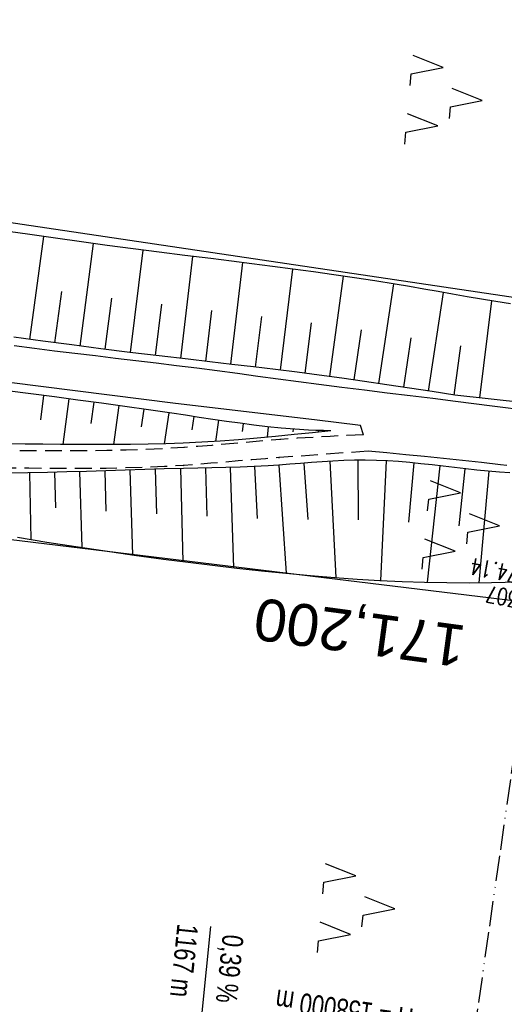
# Model space of a CAD drawing. Extents: x 509531 to 509917, y 454649 to 455599.
# Tile 9 of 26: x 509621 to 509679, y 454944 to 455062. Entities that reach past the tile are written whole.
import ezdxf
from ezdxf.enums import TextEntityAlignment as Align

# ---------------------------------------------------------------- set-up
doc = ezdxf.new("R2010")
doc.units = 0
doc.header["$LTSCALE"] = 10
doc.header["$MEASUREMENT"] = 0
for name, pattern in [('ACAD_ISO13W100', [36, 12, -3, 12, -3, 0, -3, 0, -3]), ('LT00', [0]), ('LT11', [0.3, 0.2, -0.1]), ('LT17', [0.15, 0.1, -0.05])]:
    doc.linetypes.add(name, pattern=pattern)
doc.layers.get('0').update_dxf_attribs({"linetype": 'LT00'})
for name, color, linetype in [('--EK_FBR', 1, 'LT00'), ('--EK_Schacht-Text', 5, 'LT00'), ('--EK_ST-93-1', 30, 'LT17'), ('-GRA-20W', 250, 'LT00'), ('DFK_KATASTER', 250, 'LT00'), ('DFK_NUTZUNG', 250, 'LT00'), ('GASLTG', 250, 'ACAD_ISO13W100'), ('V116_AFBR_BAB', 250, 'LT00'), ('V116_BOESCH', 250, 'LT00'), ('V116_BOSCHUNG', 250, 'LT00'), ('V116_FELDWEG', 250, 'LT11')]:
    doc.layers.add(name, color=color, linetype=linetype)
doc.styles.add('Beschrift', font='ARIAL.TTF')
doc.styles.add('schachtbeschriftung', font='romans.shx', dxfattribs={"width": 0.75, "height": 2})

# ---------------------------------------------------------------- blocks, each defined once
blk = doc.blocks.new('SYMB7221')
at = {"color": 0, "linetype": 'ByBlock'}
for p, q in [((0, 0.435), (-0.11, 0.065)), ((0.11, 0.065), (0, 0.435)), ((0.25, 0.065), (0.11, 0.065)), ((-0.35, -0.065), (-0.46, -0.435)), ((0.35, -0.065), (0.24, -0.435))]:
    blk.add_line(p, q, dxfattribs=at)
for points in [[(-0.1, -0.435), (-0.24, -0.435), (-0.35, -0.065)], [(0.6, -0.435), (0.46, -0.435), (0.35, -0.065)]]:
    blk.add_lwpolyline(points, dxfattribs=at)
blk = doc.blocks.new('SYMB0011')
at = {"color": 0, "linetype": 'ByBlock'}
for p, q in [((0.5, 0), (-0.5, 0)), ((0, 0.5), (0, -0.5))]:
    blk.add_line(p, q, dxfattribs=at)

msp = doc.modelspace()

# ---------------------------------------------------------------- linework, layer by layer
at = {"layer": '--EK_FBR'}
for points in [[(509662.28, 455012.29), (509661.93, 455013.4), (509656.46, 455014.06), (509639.88, 455016), (509620.06, 455018.51), (509610.56, 455019.74), (509601.05, 455020.97), (509589.69, 455022.45), (509578.32, 455023.92)], [(509620.66, 455022.91), (509623.07, 455022.6), (509625.49, 455022.3), (509627.91, 455022.01), (509630.34, 455021.72), (509632.76, 455021.43), (509635.18, 455021.15), (509637.6, 455020.86), (509640.02, 455020.56), (509642.45, 455020.25), (509644.87, 455019.94), (509647.29, 455019.62), (509649.71, 455019.29), (509652.14, 455018.97), (509654.56, 455018.65), (509656.98, 455018.33), (509659.7, 455017.98), (509662.41, 455017.64), (509665.13, 455017.3), (509667.84, 455016.97), (509670.55, 455016.63), (509673.27, 455016.29), (509677.64, 455015.74), (509682.02, 455015.17)], [(509679.35, 455008.61), (509678.62, 455008.7), (509676.35, 455008.97), (509674.08, 455009.23), (509671.82, 455009.47), (509669.57, 455009.69), (509667.33, 455009.91), (509665.08, 455010.13), (509662.84, 455010.33)]]:
    msp.add_lwpolyline(points, dxfattribs=at)
at = {"layer": '-GRA-20W'}
msp.add_line((509643.05, 454943.39), (509644.1, 454953.63), dxfattribs=at)
at = {"layer": 'DFK_KATASTER'}
for p, q in [((509693.06, 455026.75), (509571.32, 455044.84)), ((509686.61, 454991.71), (509567.09, 455006.21))]:
    msp.add_line(p, q, dxfattribs=at)
at = {"layer": 'GASLTG', "ltscale": 0.025, "flags": 128}
msp.add_lwpolyline([(509732.41, 455588.47), (509731.56, 455550.22), (509730.86, 455531.77), (509729.98, 455496.07), (509729.82, 455473.79), (509723.14, 455402.32), (509719.99, 455370.23), (509719.32, 455359.34), (509718.22, 455346.92), (509717.58, 455329.18), (509717.03, 455313.89), (509716.01, 455279.64), (509715.62, 455261.05), (509714.41, 455253.67), (509713.55, 455245.77), (509712.75, 455238.46), (509710.11, 455214.89), (509700.77, 455126.62), (509692.79, 455066.17), (509691.9, 455059.06), (509688.48, 455033.75), (509683.04, 454993.78), (509674.83, 454936.52), (509667.27, 454889.45), (509660.75, 454850.41), (509657.9, 454839.06), (509646.1, 454798.18), (509643.65, 454788.35), (509640.96, 454775.41), (509638.39, 454763.73), (509630.01, 454722.15), (509625.52, 454700.41), (509623.56, 454684.93), (509621.45, 454670.09)], dxfattribs=at)
at = {"layer": 'V116_AFBR_BAB'}
for points in [[(509662.28, 455012.29), (509661.93, 455013.4), (509656.46, 455014.06), (509639.88, 455016), (509620.06, 455018.51), (509610.56, 455019.74), (509601.05, 455020.97), (509589.69, 455022.45), (509578.32, 455023.92)], [(509620.66, 455022.91), (509623.07, 455022.6), (509625.49, 455022.3), (509627.91, 455022.01), (509630.34, 455021.72), (509632.76, 455021.43), (509635.18, 455021.15), (509637.6, 455020.86), (509640.02, 455020.56), (509642.45, 455020.25), (509644.87, 455019.94), (509647.29, 455019.62), (509649.71, 455019.29), (509652.14, 455018.97), (509654.56, 455018.65), (509656.98, 455018.33), (509659.7, 455017.98), (509662.41, 455017.64), (509665.13, 455017.3), (509667.84, 455016.97), (509670.55, 455016.63), (509673.27, 455016.29), (509677.64, 455015.74), (509682.02, 455015.17)], [(509679.35, 455008.61), (509678.62, 455008.7), (509676.35, 455008.97), (509674.08, 455009.23), (509671.82, 455009.47), (509669.57, 455009.69), (509667.33, 455009.91), (509665.08, 455010.13), (509662.84, 455010.33)]]:
    msp.add_lwpolyline(points, dxfattribs=at)
at = {"layer": 'V116_BOESCH'}
for points in [[(509679.8, 455027.9), (509678.07, 455028.17), (509676.35, 455028.45), (509674.63, 455028.75), (509672.91, 455029.05), (509671.2, 455029.35), (509669.49, 455029.65), (509667.77, 455029.95), (509666.06, 455030.24), (509663.64, 455030.64), (509661.21, 455031.01), (509658.77, 455031.37), (509656.33, 455031.71), (509653.89, 455032.04), (509651.45, 455032.36), (509649, 455032.68), (509646.56, 455032.98), (509644.11, 455033.29), (509641.02, 455033.68), (509637.93, 455034.07), (509634.85, 455034.47), (509631.76, 455034.87), (509628.68, 455035.28), (509625.6, 455035.71), (509622.52, 455036.15), (509619.95, 455036.53)], [(509694.1, 455014.71), (509673.18, 455017.01), (509670.48, 455017.43), (509667.79, 455017.84), (509665.09, 455018.25), (509662.39, 455018.64), (509659.69, 455019.03), (509656.99, 455019.4), (509654.39, 455019.74), (509651.8, 455020.06), (509649.2, 455020.37), (509646.6, 455020.68), (509644, 455020.98), (509641.4, 455021.29), (509637.93, 455021.69), (509634.46, 455022.11), (509631, 455022.54), (509627.53, 455022.99), (509624.07, 455023.45), (509620.61, 455023.93)], [(509658.4, 455012.75), (509657.51, 455012.78), (509656.62, 455012.81), (509655.73, 455012.85), (509654.1, 455012.95), (509652.47, 455013.09), (509650.84, 455013.25), (509649.21, 455013.44), (509647.59, 455013.65), (509645.96, 455013.88), (509644.34, 455014.12), (509642.72, 455014.36), (509641.09, 455014.61), (509639.47, 455014.86), (509636.67, 455015.27), (509633.87, 455015.66), (509631.06, 455016.05), (509628.26, 455016.42), (509625.46, 455016.79), (509622.65, 455017.15), (509619.85, 455017.52)], [(509658.4, 455012.75), (509656.2, 455012.53), (509654.01, 455012.3), (509651.81, 455012.09), (509649.61, 455011.89), (509647.41, 455011.7), (509645.22, 455011.54), (509643.01, 455011.4), (509640.81, 455011.29), (509638.72, 455011.21), (509636.63, 455011.16), (509634.54, 455011.13), (509632.45, 455011.11), (509630.36, 455011.11), (509628.26, 455011.12), (509626.17, 455011.14), (509624.08, 455011.16), (509621.98, 455011.18), (509619.89, 455011.19)], [(509679.71, 455007.73), (509678.5, 455007.82), (509677.15, 455007.94), (509675.81, 455008.07), (509674.47, 455008.22), (509673.13, 455008.37), (509671.8, 455008.53), (509670.46, 455008.69), (509669.13, 455008.83), (509667.8, 455008.96), (509666.48, 455009.08), (509665.15, 455009.17), (509663.82, 455009.23), (509662.49, 455009.26), (509661.21, 455009.25), (509659.93, 455009.21), (509658.64, 455009.15), (509657.36, 455009.07), (509656.08, 455008.97), (509654.79, 455008.87), (509653.51, 455008.77), (509652.22, 455008.67), (509650.94, 455008.59), (509649.26, 455008.5), (509647.58, 455008.43), (509645.9, 455008.38), (509644.22, 455008.33), (509642.54, 455008.3), (509640.86, 455008.26), (509638.54, 455008.21), (509636.22, 455008.14), (509633.9, 455008.07), (509631.58, 455007.99), (509629.27, 455007.92), (509626.95, 455007.85), (509624.63, 455007.78), (509622.31, 455007.73), (509619.99, 455007.69)], [(509621.07, 455000.06), (509624.54, 454999.49), (509628.02, 454998.95), (509631.5, 454998.43), (509634.98, 454997.94), (509638.47, 454997.47), (509641.38, 454997.09), (509644.29, 454996.73), (509647.21, 454996.39), (509650.12, 454996.07), (509653.04, 454995.78), (509655.97, 454995.51), (509658.89, 454995.27), (509661.55, 454995.08), (509664.22, 454994.92), (509666.88, 454994.8), (509669.55, 454994.71), (509672.21, 454994.65), (509674.88, 454994.64), (509677.55, 454994.66), (509679.17, 454994.7), (509680.79, 454994.75), (509682.42, 454994.81)]]:
    msp.add_lwpolyline(points, dxfattribs=at)
at = {"layer": 'V116_BOSCHUNG'}
for p, q in [((509622.53, 455023.66), (509624.21, 455035.91)), ((509628.53, 455022.86), (509630.11, 455035.09)), ((509634.52, 455022.11), (509636.02, 455034.31)), ((509640.51, 455021.39), (509641.94, 455033.56)), ((509646.47, 455020.69), (509647.9, 455032.82)), ((509652.39, 455019.99), (509653.89, 455032.04)), ((509658.26, 455019.23), (509659.91, 455031.2)), ((509625.53, 455023.25), (509626.35, 455029.37)), ((509664.13, 455018.39), (509665.9, 455030.27)), ((509631.52, 455022.48), (509632.29, 455028.59)), ((509670.04, 455017.49), (509671.84, 455029.24)), ((509676.15, 455016.68), (509677.58, 455028.25)), ((509637.51, 455021.74), (509638.25, 455027.84)), ((509643.49, 455021.04), (509644.2, 455027.12)), ((509649.43, 455020.34), (509650.16, 455026.39)), ((509655.32, 455019.62), (509656.11, 455025.62)), ((509661.19, 455018.82), (509662.05, 455024.78)), ((509667.08, 455017.95), (509667.98, 455023.85)), ((509673.08, 455017.02), (509673.9, 455022.88)), ((509624.18, 455016.95), (509623.81, 455014.06)), ((509627.16, 455016.57), (509626.46, 455011.14)), ((509630.14, 455016.17), (509629.81, 455013.64)), ((509633.12, 455015.77), (509632.49, 455011.11)), ((509636.11, 455015.35), (509635.81, 455013.24)), ((509639.09, 455014.91), (509638.53, 455011.2)), ((509642.06, 455014.46), (509641.82, 455012.89)), ((509645.02, 455014.02), (509644.65, 455011.5)), ((509647.97, 455013.6), (509647.85, 455012.66)), ((509650.94, 455013.24), (509650.8, 455012)), ((509653.91, 455012.97), (509653.89, 455012.63)), ((509656.9, 455012.8), (509656.89, 455012.6)), ((509637.46, 455008.17), (509637.61, 455002.87)), ((509640.47, 455008.25), (509640.75, 454997.17)), ((509643.47, 455008.32), (509643.62, 455002.56)), ((509646.42, 455008.39), (509646.82, 454996.43)), ((509649.31, 455008.5), (509649.63, 455002.29)), ((509652.2, 455008.67), (509653.06, 454995.77)), ((509655.17, 455008.9), (509655.64, 455002.2)), ((509658.29, 455009.13), (509659.01, 454995.26)), ((509661.6, 455009.26), (509661.66, 455002.16)), ((509664.98, 455009.18), (509664.32, 454994.92)), ((509668.28, 455008.92), (509667.64, 455001.86)), ((509671.4, 455008.58), (509669.86, 454994.7)), ((509674.37, 455008.23), (509673.63, 455001.44)), ((509622.49, 455007.73), (509622.66, 454999.8)), ((509625.46, 455007.81), (509625.58, 455003.56)), ((509628.45, 455007.89), (509628.72, 454998.84)), ((509631.45, 455007.99), (509631.59, 455003.19)), ((509634.45, 455008.08), (509634.75, 454997.97)), ((509677.24, 455007.93), (509676.03, 454994.64))]:
    msp.add_line(p, q, dxfattribs=at)
at = {"layer": 'V116_FELDWEG', "flags": 128}
for points in [[(509662.28, 455012.29), (509660.3, 455012.19), (509658.32, 455012.09), (509656.35, 455011.98), (509654.37, 455011.86), (509652.39, 455011.72), (509650.75, 455011.59), (509649.11, 455011.45), (509647.48, 455011.31), (509645.84, 455011.16), (509644.2, 455011.02), (509642.56, 455010.89), (509640.92, 455010.77), (509638.62, 455010.64), (509636.31, 455010.53), (509634, 455010.45), (509631.69, 455010.4), (509629.38, 455010.37), (509627.07, 455010.36), (509624.76, 455010.36), (509622.44, 455010.37), (509620.13, 455010.38), (509617.82, 455010.4), (509614.78, 455010.42), (509611.74, 455010.44), (509608.69, 455010.47), (509605.65, 455010.5), (509602.62, 455010.53), (509599.58, 455010.58), (509596.54, 455010.63), (509593.5, 455010.7), (509591.37, 455010.76), (509589.24, 455010.82), (509587.11, 455010.89), (509584.98, 455010.95), (509582.85, 455011.01), (509580.72, 455011.07), (509578.59, 455011.11), (509576.14, 455011.15), (509573.69, 455011.18), (509571.23, 455011.19), (509568.78, 455011.2), (509567.64, 455011.2)], [(509662.84, 455010.33), (509652.24, 455009.56), (509650.61, 455009.43), (509648.99, 455009.3), (509647.36, 455009.16), (509645.74, 455009.01), (509644.11, 455008.88), (509642.49, 455008.75), (509640.86, 455008.63), (509638.56, 455008.5), (509636.26, 455008.4), (509633.95, 455008.33), (509631.64, 455008.28), (509629.34, 455008.26), (509627.03, 455008.26), (509624.72, 455008.27), (509622.41, 455008.29), (509620.1, 455008.32), (509617.79, 455008.35), (509612.96, 455008.41), (509608.13, 455008.47), (509603.31, 455008.53), (509598.48, 455008.58), (509593.66, 455008.63), (509591.1, 455008.65), (509588.54, 455008.68), (509585.99, 455008.71), (509583.43, 455008.75), (509580.88, 455008.81), (509578.32, 455008.88), (509576.04, 455008.96), (509573.76, 455009.05), (509571.49, 455009.16), (509569.21, 455009.27), (509567.43, 455009.36)]]:
    msp.add_lwpolyline(points, dxfattribs=at)

# ---------------------------------------------------------------- block references
at = {"layer": 'DFK_NUTZUNG', "xscale": 10.00000000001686, "yscale": 10, "zscale": 10, "rotation": 264.7377100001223}
for p in [(509672.1, 455052.53), (509674.17, 455001.82), (509661.69, 454956.14)]:
    msp.add_blockref('SYMB7221', p, dxfattribs=at)
at = {"layer": 'V116_FELDWEG', "xscale": 0.09999999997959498, "yscale": 0.09999999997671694, "zscale": 0.1, "rotation": 263.7512999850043}
for p in [(509652.39, 455011.72), (509640.92, 455010.77), (509652.24, 455009.56), (509640.86, 455008.63)]:
    msp.add_blockref('SYMB0011', p, dxfattribs=at)

# ---------------------------------------------------------------- texts
at = {"layer": '--EK_Schacht-Text', "style": 'schachtbeschriftung', "width": 0.75}
for s, p in [('S=374.14', (509685.09, 454995.75)), ('171307', (509684.7, 454992.88))]:
    msp.add_text(s, height=2, rotation=169.1825, dxfattribs=at).set_placement(p)
at = {"layer": '--EK_ST-93-1', "style": 'Beschrift'}
msp.add_text('171,200', height=5, rotation=-187.711, dxfattribs=at).set_placement((509674.34, 454987), align=Align.MIDDLE_LEFT)
at = {"layer": '-GRA-20W', "style": 'Beschrift', "width": 0.75}
msp.add_text('1167 m', height=2.5, rotation=264.1152, dxfattribs=at).set_placement((509641.72, 454945.1), align=Align.TOP_RIGHT)
msp.add_text('0,39 %', height=2.5, rotation=264.1152, dxfattribs=at).set_placement((509644.69, 454944.67), align=Align.RIGHT)
msp.add_text('H = 158000 m', height=2.5, rotation=171.8976, dxfattribs=at).set_placement((509668.01, 454941.35), align=Align.TOP_LEFT)

doc.saveas('drawing.dxf')
